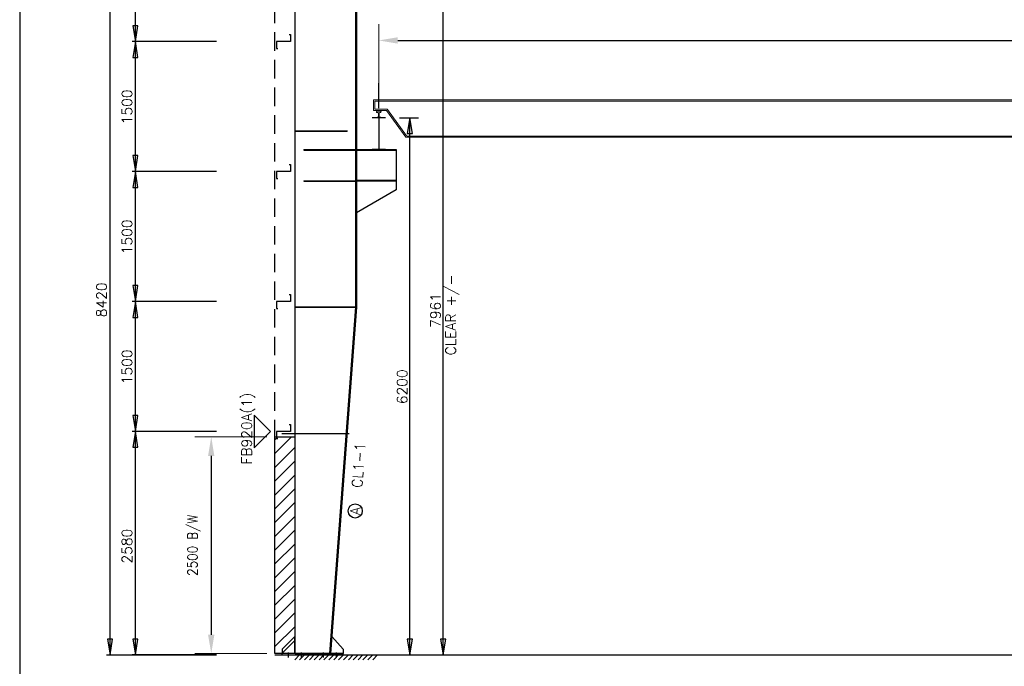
# Model space of a CAD drawing. Header units: millimetres. Extents: x 0 to 28190, y 0 to 19934.
# Tile 2 of 11: x 0 to 11374, y 5775 to 13238. Entities that reach past the tile are written whole.
import ezdxf

# ---------------------------------------------------------------- set-up
doc = ezdxf.new("R2010")
doc.units = ezdxf.units.MM
doc.header["$MEASUREMENT"] = 0
doc.linetypes.add('CONTIN', pattern=[0])
doc.linetypes.add('DASHED', pattern=[319.6, 213.1, -106.5])
doc.layers.get('0').update_dxf_attribs({"linetype": 'CONTIN'})
doc.layers.get('Defpoints').update_dxf_attribs({"linetype": 'CONTINUOUS'})
for name, color, linetype in [('1', 7, 'CONTIN'), ('10', 10, 'CONTIN'), ('11', 7, 'CONTIN'), ('12', 6, 'CONTIN'), ('2', 6, 'CONTIN'), ('22', 7, 'CONTIN'), ('3', 7, 'CONTIN'), ('5', 5, 'DASHED')]:
    doc.layers.add(name, color=color, linetype=linetype)
doc.layers.add('COLUMN', color=5, linetype='CONTINUOUS', lineweight=70)
doc.styles.add('S', font='SIMPLEX.shx', dxfattribs={"width": 0.9})
doc.styles.add('SIMPLEX', font='SIMPLEX')
doc.dimstyles.new('Copy of 1-200', dxfattribs={"dimscale": 125, "dimtxt": 2, "dimasz": 1.75, "dimexe": 1.5, "dimexo": 0.75, "dimgap": 0.9, "dimtad": 1, "dimdec": 0, "dimzin": 0, "dimdsep": 46, "dimtxsty": 'S', "dimcen": 0.09, "dimclrd": 6, "dimclre": 6, "dimclrt": 7, "dimadec": 0, "dimazin": 0, "dimtfac": 1, "dimtdec": 0, "dimtmove": 0, "dimatfit": 3, "dimfxl": 1, "dimtolj": 1, "dimtzin": 0, "dimlwd": -1, "dimlwe": 13, "dimarcsym": 0})

# ---------------------------------------------------------------- blocks, each defined once
blk = doc.blocks.new('WSECTN')
for p, q in [((-76.2, 25.4), (76.2, 25.4)), ((0, 0), (0, 25.4)), ((-76.2, 0), (76.2, 0))]:
    blk.add_line(p, q)
blk = doc.blocks.new('ARROWF')
for p, q in [((0, 0), (-183, 30)), ((-183, 30), (-183, -30)), ((-183, -30), (0, 0))]:
    blk.add_line(p, q)
blk = doc.blocks.new('ZCOL')
for p, q in [((10.2, 0), (0, 0)), ((0, 0), (0, -25.4)), ((10.2, -2.5), (10.2, 0)), ((-10.2, -25.4), (-10.2, -22.9)), ((0, -25.4), (-10.2, -25.4))]:
    blk.add_line(p, q)
blk = doc.blocks.new('MARKER')
for p, q in [((187.527664, 187.527664), (-187.52766, 187.527664)), ((-187.52766, 187.527664), (0, 0)), ((0, 0), (187.527664, 187.527664))]:
    blk.add_line(p, q)
blk = doc.blocks.new('RAIL')
at = {"layer": 'COLUMN', "lineweight": 0}
for p, q in [((37, 0), (-37, 0)), ((-27, 103), (27, 103)), ((-15, 83), (-27, 83)), ((-27, 8), (-15, 8)), ((-5, 18), (-5, 73)), ((5, 73), (5, 18)), ((27, 83), (15, 83)), ((15, 8), (27, 8))]:
    blk.add_line(p, q, dxfattribs=at)
for centre, start, end in [((-27, 93), 90, 180), ((-27, 93), 180, 270), ((-27, -2), 90, 169.2104), ((-15, 73), 0, 90), ((-15, 18), 270, 0), ((15, 73), 90, 180), ((15, 18), 180, 270), ((27, 93), 0, 90), ((27, 93), 270, 0), ((27, -2), 10.7896, 90)]:
    blk.add_arc(centre, 10, start, end, dxfattribs=at)
blk = doc.blocks.new('A$C5D5B3472')
at = {"lineweight": 0}
for p, q in [((-3050, 0), (-24040, 0)), ((-3050, 0), (-3050, -127)), ((-3070, -15), (-24020, -15)), ((-3218, -115), (-3445, -432)), ((-3070, -112), (-3213, -112)), ((-3065, -20), (-3065, -107)), ((-3208, -127), (-3439, -449)), ((-3050, -127), (-3208, -127)), ((-3439, -449), (-23651, -449)), ((-3449, -434), (-23641, -434))]:
    blk.add_line(p, q, dxfattribs=at)
for centre, start, end in [((-3213, -117), 90, 144.3278), ((-3070, -20), 0, 90), ((-3070, -107), 270, 0)]:
    blk.add_arc(centre, 5, start, end, dxfattribs=at)
blk = doc.blocks.new('*D36')
at = {"color": 6, "linetype": 'Continuous', "lineweight": 13}
for p, q in [((2854, 8422), (2025, 8422)), ((2854, 5922), (2025, 5922))]:
    blk.add_line(p, q, dxfattribs=at)
at = {"color": 6, "linetype": 'Continuous'}
blk.add_line((2213, 8203), (2213, 6140), dxfattribs=at)
for points in [[(2249, 8203), (2176, 8203), (2213, 8422)], [(2176, 6140), (2249, 6140), (2213, 5922)]]:
    blk.add_solid(points, dxfattribs=at)
at = {"layer": 'Defpoints', "color": 0, "linetype": 'Continuous'}
for p in [(2948, 8422), (2213, 5922), (2948, 5922)]:
    blk.add_point(p, dxfattribs=at)
at = {"color": 7, "linetype": 'Continuous', "insert": (2015, 7172), "char_height": 112.5, "attachment_point": 5, "rotation": 90, "style": 'S'}
blk.add_mtext('\\A1;{2500 B/W}', dxfattribs=at)

msp = doc.modelspace()

# ---------------------------------------------------------------- hatches: boundary and pattern name
at = {"linetype": 'Continuous'}
h = msp.add_hatch(dxfattribs=at)
h.set_pattern_fill('ANSI31', color=1, scale=900, style=0)
h.set_pattern_definition([(45, (-2788.93, -212.05), (-79.5495, 79.5495), [])])
h.paths.add_polyline_path([(2947.7, 8421.6), (2947.7, 5921.6), (3177.7, 5921.6), (3177.7, 8421.6)])

# ---------------------------------------------------------------- linework, layer by layer
at = {"color": 6, "lineweight": 13}
msp.add_line((4147.7, 12273.9), (4147.7, 13186.1), dxfattribs=at)
at = {"color": 6}
msp.add_line((4366.4, 12998.6), (23998.9, 12998.6), dxfattribs=at)
at = {"linetype": 'Continuous'}
msp.add_lwpolyline([(2947.7, 8421.6), (3177.7, 8421.6), (3177.7, 5921.6), (2947.7, 5921.6)], close=True, dxfattribs=at)
at = {"color": 6, "linetype": 'Continuous'}
msp.add_solid([(4366.4, 13035), (4366.4, 12962.1), (4147.7, 12998.6)], dxfattribs=at)
at = {"layer": '1'}
for p, q in [((3177.7, 13839.3), (3177.7, 5921.6)), ((3183.7, 9921.6), (3183.7, 13839.3)), ((3183.7, 5921.6), (3183.7, 13839.3)), ((3883.7, 9921.6), (3883.7, 13839.3)), ((3883.7, 9921.6), (3883.7, 13839.3)), ((3889.7, 13839.3), (3889.7, 9921.6)), ((3183.7, 11955.6), (3783.7, 11955.6)), ((3183.7, 11955.6), (3183.7, 11949.6)), ((3183.7, 11955.6), (3783.7, 11955.6)), ((3183.7, 11955.6), (3183.7, 11949.6)), ((3183.7, 11949.6), (3783.7, 11949.6)), ((3183.7, 11949.6), (3783.7, 11949.6)), ((3783.7, 11955.6), (3783.7, 11949.6)), ((3783.7, 11955.6), (3783.7, 11949.6)), ((3283.7, 11739.6), (3883.7, 11739.6)), ((3283.7, 11739.6), (3283.7, 11733.6)), ((3283.7, 11739.6), (3883.7, 11739.6)), ((3283.7, 11739.6), (3283.7, 11733.6)), ((3283.7, 11733.6), (3883.7, 11733.6)), ((3283.7, 11733.6), (3883.7, 11733.6)), ((3883.7, 11739.6), (3883.7, 11733.6)), ((3883.7, 11739.6), (3883.7, 11733.6)), ((3889.7, 11739.6), (4347.7, 11739.6)), ((3889.7, 11739.6), (4347.7, 11739.6)), ((3889.7, 11731.6), (4347.7, 11731.6)), ((3889.7, 11731.6), (4347.7, 11731.6)), ((4347.7, 11739.6), (4347.7, 11373.6)), ((4347.7, 11739.6), (4347.7, 11373.6)), ((3283.7, 11379.6), (3883.7, 11379.6)), ((3283.7, 11379.6), (3283.7, 11373.6)), ((3283.7, 11379.6), (3883.7, 11379.6)), ((3283.7, 11379.6), (3283.7, 11373.6)), ((3883.7, 11379.6), (3883.7, 11373.6)), ((3883.7, 11379.6), (3883.7, 11373.6)), ((4347.7, 11381.6), (3889.7, 11381.6)), ((4347.7, 11381.6), (3889.7, 11381.6)), ((3283.7, 11373.6), (3883.7, 11373.6)), ((3283.7, 11373.6), (3883.7, 11373.6)), ((4347.7, 11373.6), (3889.7, 11373.6)), ((4347.7, 11373.6), (3889.7, 11373.6)), ((4347.7, 11273.6), (3889.7, 11009.2)), ((4347.7, 11373.6), (4347.7, 11273.6)), ((3883.7, 9921.6), (3183.7, 9921.6)), ((3183.7, 5921.6), (3183.7, 9921.6)), ((3183.7, 9921.6), (3883.7, 9921.6)), ((3583.7, 5921.6), (3883.7, 9921.6)), ((3583.7, 5922.1), (3883.7, 9921.6)), ((3889.7, 9921.2), (3589.7, 5921.6)), ((3883.7, 9921.6), (3883.7, 9921.6)), ((3883.7, 9921.6), (3889.7, 9921.2)), ((3883.7, 9921.6), (3889.7, 9921.6)), ((3028.1, 8460.1), (3806.6, 8460.1)), ((3177.7, 6118.6), (3030.7, 5971.6)), ((3177.7, 5921.6), (3177.7, 6118.6)), ((3589.7, 5921.6), (3604.4, 6117.4)), ((3604.4, 6117.4), (3735.5, 5971.6)), ((3030.7, 5971.6), (3030.7, 5921.6)), ((3735.5, 5921.6), (3030.7, 5921.6)), ((3030.7, 5905.6), (3030.7, 5921.6)), ((3177.7, 5921.6), (3030.7, 5921.6)), ((3105.7, 5876.9), (3105.7, 5934.3)), ((3183.7, 5921.6), (3177.7, 5921.6)), ((3183.7, 5921.6), (3583.7, 5921.6)), ((3255.7, 5876.9), (3255.7, 5934.3)), ((3510.5, 5876.9), (3510.5, 5934.3)), ((3583.7, 5922.1), (3589.7, 5921.6)), ((3589.7, 5921.6), (3735.5, 5921.6)), ((3660.5, 5876.9), (3660.5, 5934.3)), ((3735.5, 5971.6), (3735.5, 5921.6)), ((3735.5, 5905.6), (3735.5, 5921.6)), ((3030.7, 5905.6), (3735.5, 5905.6))]:
    msp.add_line(p, q, dxfattribs=at)
at = {"layer": '12'}
for p, q in [((2274.2, 12985.6), (1297.4, 12985.6)), ((4389.3, 12105.6), (4608.8, 12105.6)), ((2274.2, 11485.6), (1297.4, 11485.6)), ((2274.2, 9985.6), (1297.4, 9985.6)), ((2274.2, 8485.6), (1297.4, 8485.6)), ((1004.4, 5905.6), (2274.2, 5905.6)), ((2274.2, 5905.6), (1297.4, 5905.6)), ((4389.3, 5905.6), (4608.8, 5905.6)), ((4618.8, 5905.6), (4993.8, 5905.6))]:
    msp.add_line(p, q, dxfattribs=at)
at = {"layer": '2'}
for p, q in [((1043.5, 5905.6), (1043.5, 14325.6)), ((1336.5, 5905.6), (1336.5, 14325.6)), ((4891.5, 5905.6), (4891.5, 13866.3)), ((4147.7, 12218.1), (4147.7, 12503.7)), ((4506.5, 5905.6), (4506.5, 12105.6)), ((2947.7, 5905.6), (25417.7, 5905.6)), ((3177.7, 5905.6), (4155, 5905.6)), ((3177.7, 5849.4), (3233.9, 5905.6)), ((3233.9, 5849.4), (3290.2, 5905.6)), ((3290.2, 5849.4), (3346.5, 5905.6)), ((3346.5, 5849.4), (3402.7, 5905.6)), ((3402.7, 5849.4), (3459, 5905.6)), ((3459, 5849.4), (3515.2, 5905.6)), ((3515.2, 5849.4), (3571.5, 5905.6)), ((3571.5, 5849.4), (3627.7, 5905.6)), ((3627.7, 5849.4), (3684, 5905.6)), ((3684, 5849.4), (3740.3, 5905.6)), ((3740.3, 5849.4), (3796.5, 5905.6)), ((3796.5, 5849.4), (3852.8, 5905.6)), ((3852.8, 5849.4), (3909, 5905.6)), ((3909, 5849.4), (3965.3, 5905.6)), ((3965.3, 5849.4), (4021.6, 5905.6)), ((4021.6, 5849.4), (4077.8, 5905.6)), ((4077.8, 5849.4), (4134.1, 5905.6))]:
    msp.add_line(p, q, dxfattribs=at)
at = {"layer": '22'}
msp.add_line((0, 19934), (0, 0), dxfattribs=at)
at = {"layer": '3'}
msp.add_circle((3876.1, 7568.2), 82, dxfattribs=at)
at = {"layer": '5'}
msp.add_line((2947.7, 8405.6), (2947.7, 14325.6), dxfattribs=at)

# ---------------------------------------------------------------- block references
at = {"lineweight": 0, "xscale": -0.9635180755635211, "yscale": 0.9635180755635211, "zscale": 0.9635180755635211}
msp.add_blockref('A$C5D5B3472', (1148.1, 12312.9), dxfattribs=at)
at = {"color": 3, "linetype": 'ByBlock', "lineweight": 0, "ltscale": 5, "extrusion": (0, 0, -1), "xscale": -0.7260635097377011, "yscale": 0.7260635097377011, "zscale": -0.7260635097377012}
msp.add_blockref('RAIL', (-4147.7, 12105.6), dxfattribs=at)
at = {"layer": '1', "yscale": 14.40944769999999, "zscale": 14.40944769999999, "rotation": 180}
msp.add_blockref('WSECTN', (4147.7, 12105.6), dxfattribs=at)
at = {"layer": '10', "xscale": 8, "yscale": -6.374015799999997, "zscale": -6.374015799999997, "rotation": 89.99998470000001}
for p in [(3128.6, 12985.6), (3128.6, 11485.6), (3128.6, 9985.6), (3128.6, 8485.6)]:
    msp.add_blockref('ZCOL', p, dxfattribs=at)
at = {"layer": '2'}
for p, rotation in [((1336.5, 12985.6), 270), ((1336.5, 12985.6), 90), ((4506.5, 12105.6), 89.99998470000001), ((1336.5, 11485.6), 270), ((1336.5, 11485.6), 90), ((1336.5, 9985.6), 270), ((1336.5, 9985.6), 90), ((1336.5, 8485.6), 270), ((1336.5, 8485.6), 90), ((1043.5, 5905.6), 270), ((1336.5, 5905.6), 270), ((1336.5, 5905.6), 270), ((4506.5, 5905.6), 270), ((4891.5, 5905.6), 270)]:
    msp.add_blockref('ARROWF', p, dxfattribs=dict(at, rotation=rotation))
at = {"layer": '3', "rotation": 89.99998470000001}
msp.add_blockref('MARKER', (2896.5, 8485.6), dxfattribs=at)

# ---------------------------------------------------------------- texts
at = {"layer": '11', "style": 'SIMPLEX'}
for s, rotation, p in [('1500', 90.00021, (1297.4, 12030.5)), ('1500', 90.00021, (1297.4, 10530.5)), ('8420', 90.00021, (1004.4, 9803.1)), ('7961', 90, (4862.2, 9680.9)), ('CLEAR +/-', 90, (5038, 9364.4)), ('1500', 90.00021, (1297.4, 9030.5)), ('6200', 89.99998, (4477.2, 8800.5)), ('2580', 90.00021, (1297.4, 6961.2))]:
    msp.add_text(s, height=117.2, rotation=rotation, dxfattribs=at).set_placement(p)
at = {"layer": '3', "style": 'SIMPLEX'}
for s, rotation, p in [('FB920A(1)', 89.99998, (2680.9, 8104.7)), (' CL1-1', 85.72786, (3948.5, 7750.9)), ('A', 85.72786, (3931.1, 7517.1))]:
    msp.add_text(s, height=117.2, rotation=rotation, dxfattribs=at).set_placement(p)

# ---------------------------------------------------------------- dimensions: what is measured, and where the dimension line sits
at = {"linetype": 'Continuous'}
dim = msp.add_linear_dim(base=(2212.9, 5921.6), p1=(2947.6, 8421.6), p2=(2947.7, 5921.6), angle=90, text='{<> B/W}', dimstyle='Copy of 1-200', override={"dimtxt": 0.9, "dimtxsty": 'S'}, dxfattribs=at)
dim.commit()
dim.dimension.update_dxf_attribs({"geometry": '*D36', "text_midpoint": (2014.7, 7171.6)})

doc.saveas('drawing.dxf')
